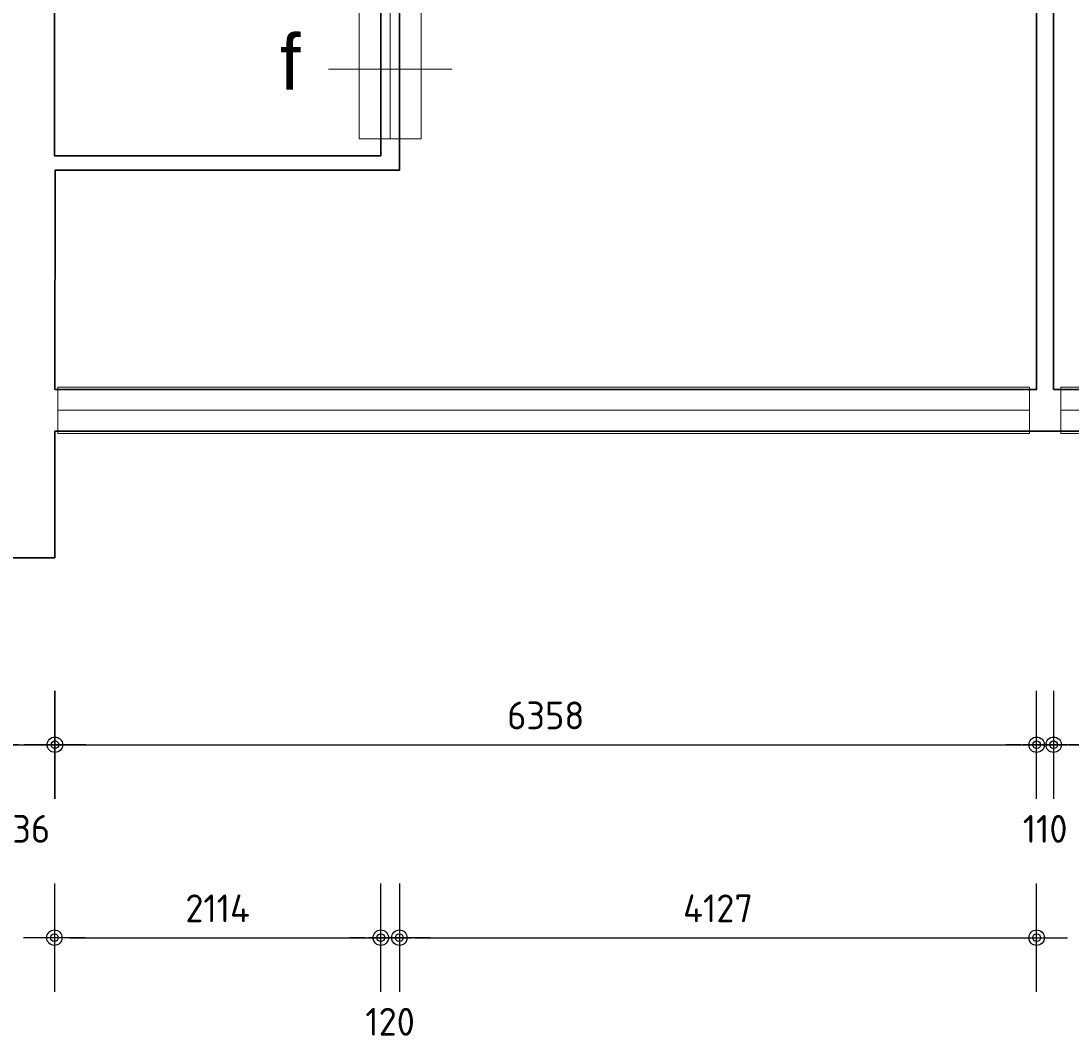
# Model space of a CAD drawing. Header units: millimetres. Extents: x 362177 to 5000048, y 157834 to 733119.
# Tile 85 of 152: x 504528 to 511327, y 624147 to 630750. Entities that reach past the tile are written whole.
import ezdxf
from ezdxf.enums import TextEntityAlignment as Align

# ---------------------------------------------------------------- set-up
doc = ezdxf.new("R2010")
doc.units = ezdxf.units.MM
doc.layers.get('DEFPOINTS').update_dxf_attribs({"color": 255})
doc.layers.add('A--M$1A-_F123-', color=1, linetype='Continuous')
doc.layers.add('A--T$1A-_F123-_0_18MM', color=1, linetype='Continuous')
for name, color, linetype, lineweight in [('X-L21_C_buitenwanden', 7, 'Continuous', 30), ('X-L28_C_eiland bouwlaag', 7, 'Continuous', 30), ('X-L31_C_buitenwandopening', 1, 'Continuous', 5), ('X-L32_C_binnenwandopeningen', 3, 'Continuous', 5), ('X-T22_C_ruimtelabel', 7, 'Continuous', 5)]:
    doc.layers.add(name, color=color, linetype=linetype, lineweight=lineweight)
doc.styles.add('ALFA-0_18', font='iso3098.shx', dxfattribs={"height": 180})
doc.dimstyles.new('ALFA-0_18', dxfattribs={"dimscale": 100, "dimtxt": 0.18, "dimasz": 1, "dimexe": 1.25, "dimexo": 0.625, "dimgap": 1, "dimtad": 1, "dimdec": 0, "dimzin": 0, "dimdsep": 46, "dimtxsty": 'ALFA-0_18', "dimblk": 'diminfradot', "dimblk1": 'diminfradot', "dimblk2": 'diminfradot', "dimsah": 1, "dimcen": 2.5, "dimse1": 1, "dimse2": 1, "dimclrd": 141, "dimclrt": 1, "dimadec": 0, "dimazin": 0, "dimtfac": 1, "dimtmove": 2, "dimatfit": 3, "dimldrblk": 'diminfrapyl', "dimfxl": 1, "dimtolj": 1, "dimtzin": 0, "dimarcsym": 0})

# ---------------------------------------------------------------- blocks, each defined once
blk = doc.blocks.new('204_9')
blk.add_lwpolyline([(0, 0.238), (10, 0.238), (10, -0.238), (0, -0.238)], close=True)
at = {"layer": 'X-L31_C_buitenwandopening', "color": 1, "linetype": 'Continuous', "lineweight": 0}
for p, q in [((0, -0.238), (0, 0.238)), ((10, -0.238), (10, 0.238)), ((0, 0), (10, 0))]:
    blk.add_line(p, q, dxfattribs=at)
blk = doc.blocks.new('204_10')
blk.add_lwpolyline([(0, -0.235), (10, -0.235), (10, 0.235), (0, 0.235)], close=True)
at = {"layer": 'X-L31_C_buitenwandopening', "color": 1, "linetype": 'Continuous', "lineweight": 0}
for p, q in [((0, -0.235), (0, 0.235)), ((10, -0.235), (10, 0.235)), ((0, 0), (10, 0))]:
    blk.add_line(p, q, dxfattribs=at)
blk = doc.blocks.new('202')
at = {"linetype": 'Continuous', "lineweight": 0}
for p, q in [((4.5, 0), (4.5, 4)), ((0, -2), (0, 2)), ((9, -2), (9, 2)), ((0, 0), (9, 0)), ((4.5, -4), (4.5, 0))]:
    blk.add_line(p, q, dxfattribs=at)
blk.add_lwpolyline([(0, 2), (9, 2), (9, -2), (0, -2)], close=True)
blk = doc.blocks.new('diminfradot')
at = {"color": 0}
for p, q in [((0, -3.5), (0, 3.5)), ((-2, 0), (2, 0))]:
    blk.add_line(p, q, dxfattribs=at)
for radius in [0.5, 0.25]:
    blk.add_circle((0, 0), radius, dxfattribs=at)
blk = doc.blocks.new('*D577')
at = {"layer": 'A--M$1A-_F123-', "color": 141, "lineweight": -2, "transparency": 16777216}
blk.add_line((504411, 626060), (504647, 626060), dxfattribs=at)
at = {"layer": 'DEFPOINTS', "color": 0, "transparency": 16777216}
for p in [(504311, 631161), (504747, 628092), (504747, 626060)]:
    blk.add_point(p, dxfattribs=at)
at = {"layer": 'A--M$1A-_F123-', "color": 141, "lineweight": -2, "transparency": 16777216, "xscale": 100, "yscale": 100, "zscale": 100, "rotation": 180}
blk.add_blockref('diminfradot', (504311, 626060), dxfattribs=at)
at = {"layer": 'A--M$1A-_F123-', "color": 141, "lineweight": -2, "transparency": 16777216, "xscale": 100, "yscale": 100, "zscale": 100}
blk.add_blockref('diminfradot', (504747, 626060), dxfattribs=at)
at = {"layer": 'A--M$1A-_F123-', "color": 1, "transparency": 16777216, "insert": (504529, 625515), "char_height": 180, "attachment_point": 5, "style": 'ALFA-0_18'}
blk.add_mtext('\\A1;436', dxfattribs=at)
blk = doc.blocks.new('diminfrapyl')
at = {"color": 0}
blk.add_solid([(0, 0), (-4, 0.7), (-4, -0.7)], dxfattribs=at)
blk = doc.blocks.new('*D578')
at = {"layer": 'A--M$1A-_F123-', "color": 141, "lineweight": -2, "transparency": 16777216}
blk.add_line((504847, 626060), (511005, 626060), dxfattribs=at)
at = {"layer": 'DEFPOINTS', "color": 0, "transparency": 16777216}
for p in [(511105, 628362), (504747, 628092), (511105, 626060)]:
    blk.add_point(p, dxfattribs=at)
at = {"layer": 'A--M$1A-_F123-', "color": 141, "lineweight": -2, "transparency": 16777216, "xscale": 100, "yscale": 100, "zscale": 100, "rotation": 180}
blk.add_blockref('diminfradot', (504747, 626060), dxfattribs=at)
at = {"layer": 'A--M$1A-_F123-', "color": 141, "lineweight": -2, "transparency": 16777216, "xscale": 100, "yscale": 100, "zscale": 100}
blk.add_blockref('diminfradot', (511105, 626060), dxfattribs=at)
at = {"layer": 'A--M$1A-_F123-', "color": 1, "transparency": 16777216, "insert": (507926, 626250), "char_height": 180, "attachment_point": 5, "style": 'ALFA-0_18'}
blk.add_mtext('\\A1;6358', dxfattribs=at)
blk = doc.blocks.new('*D579')
at = {"layer": 'A--M$1A-_F123-', "color": 141, "lineweight": -2, "transparency": 16777216}
for p, q in [((511005, 626060), (510905, 626060)), ((511105, 626060), (511215, 626060)), ((511315, 626060), (511415, 626060))]:
    blk.add_line(p, q, dxfattribs=at)
at = {"layer": 'DEFPOINTS', "color": 0, "transparency": 16777216}
for p in [(511105, 628362), (511215, 628362), (511215, 626060)]:
    blk.add_point(p, dxfattribs=at)
at = {"layer": 'A--M$1A-_F123-', "color": 141, "lineweight": -2, "transparency": 16777216, "xscale": 100, "yscale": 100, "zscale": 100}
blk.add_blockref('diminfradot', (511105, 626060), dxfattribs=at)
at = {"layer": 'A--M$1A-_F123-', "color": 141, "lineweight": -2, "transparency": 16777216, "xscale": 100, "yscale": 100, "zscale": 100, "rotation": 180}
blk.add_blockref('diminfradot', (511215, 626060), dxfattribs=at)
at = {"layer": 'A--M$1A-_F123-', "color": 1, "transparency": 16777216, "insert": (511160, 625515), "char_height": 180, "attachment_point": 5, "style": 'ALFA-0_18'}
blk.add_mtext('\\A1;110', dxfattribs=at)
blk = doc.blocks.new('*D580')
at = {"layer": 'A--M$1A-_F123-', "color": 141, "lineweight": -2, "transparency": 16777216}
blk.add_line((511315, 626060), (517575, 626060), dxfattribs=at)
at = {"layer": 'DEFPOINTS', "color": 0, "transparency": 16777216}
for p in [(511215, 628362), (517675, 628362), (517675, 626060)]:
    blk.add_point(p, dxfattribs=at)
at = {"layer": 'A--M$1A-_F123-', "color": 141, "lineweight": -2, "transparency": 16777216, "xscale": 100, "yscale": 100, "zscale": 100, "rotation": 180}
blk.add_blockref('diminfradot', (511215, 626060), dxfattribs=at)
at = {"layer": 'A--M$1A-_F123-', "color": 141, "lineweight": -2, "transparency": 16777216, "xscale": 100, "yscale": 100, "zscale": 100}
blk.add_blockref('diminfradot', (517675, 626060), dxfattribs=at)
at = {"layer": 'A--M$1A-_F123-', "color": 1, "transparency": 16777216, "insert": (514445, 626250), "char_height": 180, "attachment_point": 5, "style": 'ALFA-0_18'}
blk.add_mtext('\\A1;6460', dxfattribs=at)
blk = doc.blocks.new('*D603')
at = {"layer": 'A--M$1A-_F123-', "color": 141, "lineweight": -2, "transparency": 16777216}
blk.add_line((504844, 624810), (506758, 624810), dxfattribs=at)
at = {"layer": 'DEFPOINTS', "color": 0, "transparency": 16777216}
for p in [(504744, 629876), (506858, 629876), (506858, 624810)]:
    blk.add_point(p, dxfattribs=at)
at = {"layer": 'A--M$1A-_F123-', "color": 141, "lineweight": -2, "transparency": 16777216, "xscale": 100, "yscale": 100, "zscale": 100, "rotation": 180}
blk.add_blockref('diminfradot', (504744, 624810), dxfattribs=at)
at = {"layer": 'A--M$1A-_F123-', "color": 141, "lineweight": -2, "transparency": 16777216, "xscale": 100, "yscale": 100, "zscale": 100}
blk.add_blockref('diminfradot', (506858, 624810), dxfattribs=at)
at = {"layer": 'A--M$1A-_F123-', "color": 1, "transparency": 16777216, "insert": (505801, 625000), "char_height": 180, "attachment_point": 5, "style": 'ALFA-0_18'}
blk.add_mtext('\\A1;2114', dxfattribs=at)
blk = doc.blocks.new('*D604')
at = {"layer": 'A--M$1A-_F123-', "color": 141, "lineweight": -2, "transparency": 16777216}
for p, q in [((506758, 624810), (506658, 624810)), ((506858, 624810), (506978, 624810)), ((507078, 624810), (507178, 624810))]:
    blk.add_line(p, q, dxfattribs=at)
at = {"layer": 'DEFPOINTS', "color": 0, "transparency": 16777216}
for p in [(506858, 629876), (506978, 629783), (506978, 624810)]:
    blk.add_point(p, dxfattribs=at)
at = {"layer": 'A--M$1A-_F123-', "color": 141, "lineweight": -2, "transparency": 16777216, "xscale": 100, "yscale": 100, "zscale": 100}
blk.add_blockref('diminfradot', (506858, 624810), dxfattribs=at)
at = {"layer": 'A--M$1A-_F123-', "color": 141, "lineweight": -2, "transparency": 16777216, "xscale": 100, "yscale": 100, "zscale": 100, "rotation": 180}
blk.add_blockref('diminfradot', (506978, 624810), dxfattribs=at)
at = {"layer": 'A--M$1A-_F123-', "color": 1, "transparency": 16777216, "insert": (506918, 624265), "char_height": 180, "attachment_point": 5, "style": 'ALFA-0_18'}
blk.add_mtext('\\A1;120', dxfattribs=at)
blk = doc.blocks.new('*D605')
at = {"layer": 'A--M$1A-_F123-', "color": 141, "lineweight": -2, "transparency": 16777216}
blk.add_line((507078, 624810), (511005, 624810), dxfattribs=at)
at = {"layer": 'DEFPOINTS', "color": 0, "transparency": 16777216}
for p in [(506978, 629783), (511105, 628362), (511105, 624810)]:
    blk.add_point(p, dxfattribs=at)
at = {"layer": 'A--M$1A-_F123-', "color": 141, "lineweight": -2, "transparency": 16777216, "xscale": 100, "yscale": 100, "zscale": 100, "rotation": 180}
blk.add_blockref('diminfradot', (506978, 624810), dxfattribs=at)
at = {"layer": 'A--M$1A-_F123-', "color": 141, "lineweight": -2, "transparency": 16777216, "xscale": 100, "yscale": 100, "zscale": 100}
blk.add_blockref('diminfradot', (511105, 624810), dxfattribs=at)
at = {"layer": 'A--M$1A-_F123-', "color": 1, "transparency": 16777216, "insert": (509041.5, 625000), "char_height": 180, "attachment_point": 5, "style": 'ALFA-0_18'}
blk.add_mtext('\\A1;4127', dxfattribs=at)
blk = doc.blocks.new('*D617')
at = {"layer": 'A--M$1A-_F123-', "color": 141, "lineweight": -2, "transparency": 16777216}
blk.add_line((477318, 630898), (477318, 629976), dxfattribs=at)
at = {"layer": 'DEFPOINTS', "color": 0, "transparency": 16777216}
for p in [(506858, 630998), (477318, 629876), (506858, 629876)]:
    blk.add_point(p, dxfattribs=at)
at = {"layer": 'A--M$1A-_F123-', "color": 141, "lineweight": -2, "transparency": 16777216, "xscale": 100, "yscale": 100, "zscale": 100}
for p, rotation in [((477318, 630998), 90), ((477318, 629876), 270)]:
    blk.add_blockref('diminfradot', p, dxfattribs=dict(at, rotation=rotation))
at = {"layer": 'A--M$1A-_F123-', "color": 1, "transparency": 16777216, "insert": (477128, 630437), "char_height": 180, "attachment_point": 5, "rotation": 90, "style": 'ALFA-0_18'}
blk.add_mtext('\\A1;1122', dxfattribs=at)
blk = doc.blocks.new('*D618')
at = {"layer": 'A--M$1A-_F123-', "color": 141, "lineweight": -2, "transparency": 16777216}
for p, q in [((477318, 629976), (477318, 630076)), ((477318, 629876), (477318, 629783)), ((477318, 629683), (477318, 629583))]:
    blk.add_line(p, q, dxfattribs=at)
at = {"layer": 'DEFPOINTS', "color": 0, "transparency": 16777216}
for p in [(506858, 629876), (477318, 629783), (506978, 629783)]:
    blk.add_point(p, dxfattribs=at)
at = {"layer": 'A--M$1A-_F123-', "color": 141, "lineweight": -2, "transparency": 16777216, "xscale": 100, "yscale": 100, "zscale": 100}
for p, rotation in [((477318, 629876), 270), ((477318, 629783), 90)]:
    blk.add_blockref('diminfradot', p, dxfattribs=dict(at, rotation=rotation))
at = {"layer": 'A--M$1A-_F123-', "color": 1, "transparency": 16777216, "insert": (476953, 629829.5), "char_height": 180, "attachment_point": 5, "rotation": 90, "style": 'ALFA-0_18'}
blk.add_mtext('\\A1;93', dxfattribs=at)
blk = doc.blocks.new('*D619')
at = {"layer": 'A--M$1A-_F123-', "color": 141, "lineweight": -2, "transparency": 16777216}
blk.add_line((477318, 629683), (477318, 628462), dxfattribs=at)
at = {"layer": 'DEFPOINTS', "color": 0, "transparency": 16777216}
for p in [(506978, 629783), (477318, 628362), (504747, 628362)]:
    blk.add_point(p, dxfattribs=at)
at = {"layer": 'A--M$1A-_F123-', "color": 141, "lineweight": -2, "transparency": 16777216, "xscale": 100, "yscale": 100, "zscale": 100}
for p, rotation in [((477318, 629783), 90), ((477318, 628362), 270)]:
    blk.add_blockref('diminfradot', p, dxfattribs=dict(at, rotation=rotation))
at = {"layer": 'A--M$1A-_F123-', "color": 1, "transparency": 16777216, "insert": (477128, 629072.5), "char_height": 180, "attachment_point": 5, "rotation": 90, "style": 'ALFA-0_18'}
blk.add_mtext('\\A1;1421', dxfattribs=at)
blk = doc.blocks.new('*D648')
at = {"layer": 'A--M$1A-_F123-', "color": 141, "lineweight": -2, "transparency": 16777216}
blk.add_line((476068, 630816), (476068, 630566), dxfattribs=at)
at = {"layer": 'DEFPOINTS', "color": 0, "transparency": 16777216}
for p in [(506747, 630916), (476068, 630466), (505898, 630466)]:
    blk.add_point(p, dxfattribs=at)
at = {"layer": 'A--M$1A-_F123-', "color": 141, "lineweight": -2, "transparency": 16777216, "xscale": 100, "yscale": 100, "zscale": 100}
for p, rotation in [((476068, 630916), 90), ((476068, 630466), 270)]:
    blk.add_blockref('diminfradot', p, dxfattribs=dict(at, rotation=rotation))
at = {"layer": 'A--M$1A-_F123-', "color": 1, "transparency": 16777216, "insert": (475703, 630691), "char_height": 180, "attachment_point": 5, "rotation": 90, "style": 'ALFA-0_18'}
blk.add_mtext('\\A1;450', dxfattribs=at)
blk = doc.blocks.new('*D649')
at = {"layer": 'A--M$1A-_F123-', "color": 141, "lineweight": -2, "transparency": 16777216}
blk.add_line((476068, 630366), (476068, 630116), dxfattribs=at)
at = {"layer": 'DEFPOINTS', "color": 0, "transparency": 16777216}
for p in [(505898, 630466), (476068, 630016), (505898, 630016)]:
    blk.add_point(p, dxfattribs=at)
at = {"layer": 'A--M$1A-_F123-', "color": 141, "lineweight": -2, "transparency": 16777216, "xscale": 100, "yscale": 100, "zscale": 100}
for p, rotation in [((476068, 630466), 90), ((476068, 630016), 270)]:
    blk.add_blockref('diminfradot', p, dxfattribs=dict(at, rotation=rotation))
at = {"layer": 'A--M$1A-_F123-', "color": 1, "transparency": 16777216, "insert": (475703, 630241), "char_height": 180, "attachment_point": 5, "rotation": 90, "style": 'ALFA-0_18'}
blk.add_mtext('\\A1;450', dxfattribs=at)
blk = doc.blocks.new('*D627')
at = {"layer": 'A--M$1A-_F123-', "color": 141, "lineweight": -2, "transparency": 16777216}
blk.add_line((474818, 636788), (474818, 628462), dxfattribs=at)
at = {"layer": 'DEFPOINTS', "color": 0, "transparency": 16777216}
for p in [(511105, 636888), (474818, 628362), (511215, 628362)]:
    blk.add_point(p, dxfattribs=at)
at = {"layer": 'A--M$1A-_F123-', "color": 141, "lineweight": -2, "transparency": 16777216, "xscale": 100, "yscale": 100, "zscale": 100}
for p, rotation in [((474818, 636888), 90), ((474818, 628362), 270)]:
    blk.add_blockref('diminfradot', p, dxfattribs=dict(at, rotation=rotation))
at = {"layer": 'A--M$1A-_F123-', "color": 1, "transparency": 16777216, "insert": (474628, 632625), "char_height": 180, "attachment_point": 5, "rotation": 90, "style": 'ALFA-0_18'}
blk.add_mtext('\\A1;8526', dxfattribs=at)
blk = doc.blocks.new('*D728')
at = {"layer": 'A--T$1A-_F123-_0_18MM', "color": 141, "lineweight": -2, "transparency": 16777216}
blk.add_line((473568, 628462), (473568, 632505), dxfattribs=at)
at = {"layer": 'DEFPOINTS', "color": 0, "transparency": 16777216}
for p in [(473568, 632605), (524724, 632605), (524724, 628362)]:
    blk.add_point(p, dxfattribs=at)
at = {"layer": 'A--T$1A-_F123-_0_18MM', "color": 141, "lineweight": -2, "transparency": 16777216, "xscale": 100, "yscale": 100, "zscale": 100}
for p, rotation in [((473568, 632605), 90), ((473568, 628362), 270)]:
    blk.add_blockref('diminfradot', p, dxfattribs=dict(at, rotation=rotation))
at = {"layer": 'A--T$1A-_F123-_0_18MM', "color": 1, "transparency": 16777216, "insert": (473378, 630483.5), "char_height": 180, "attachment_point": 5, "rotation": 90, "style": 'ALFA-0_18'}
blk.add_mtext('\\A1;4243', dxfattribs=at)

msp = doc.modelspace()

# ---------------------------------------------------------------- linework, layer by layer
at = {"layer": 'X-L21_C_buitenwanden'}
msp.add_lwpolyline([(556807, 647836), (504747, 647836), (504747, 648702), (504308, 648702), (504308, 644954), (497860, 644954), (497860, 646507), (497429, 646507), (497429, 645684), (481521, 645684), (481521, 646507), (481068, 646507), (481068, 629441), (481521, 629441), (481521, 630258), (497429, 630258), (497429, 629441), (497860, 629441), (497860, 630902), (504308, 630902), (504308, 627272), (504747, 627272), (504747, 628092), (556807, 628092)], dxfattribs=at)
at = {"layer": 'X-L28_C_eiland bouwlaag'}
for points in [[(511105, 636778), (506978, 636778), (506978, 629783), (504748, 629783), (504747, 628362), (511105, 628362)], [(517675, 636778), (511215, 636778), (511215, 628362), (517675, 628362)], [(506858, 629876), (506858, 630998), (504744, 630998), (504744, 629876)]]:
    msp.add_lwpolyline(points, close=True, dxfattribs=at)

# ---------------------------------------------------------------- block references
at = {"layer": 'X-L31_C_buitenwandopening', "linetype": 'Continuous', "lineweight": 0, "extrusion": (0, 0, -1)}
for name, p, xscale, yscale, zscale in [('204_9', (-511058, 628227), 629.1215750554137, 629.1215750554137, 629.1215750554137), ('204_10', (-517654, 628227), 639.2688174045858, 639.2688174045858, 639.2688174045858)]:
    msp.add_blockref(name, p, dxfattribs=dict(at, xscale=xscale, yscale=yscale, zscale=zscale))
at = {"layer": 'X-L32_C_binnenwandopeningen', "linetype": 'Continuous', "lineweight": 0, "xscale": 100, "yscale": 100, "zscale": 100, "rotation": 270}
msp.add_blockref('202', (506918, 630887), dxfattribs=at)

# ---------------------------------------------------------------- texts
at = {"layer": 'X-T22_C_ruimtelabel'}
msp.add_text('f', height=360, dxfattribs=at).set_placement((506204, 630484), align=Align.MIDDLE_LEFT)

# ---------------------------------------------------------------- dimensions: what is measured, and where the dimension line sits
at = {"layer": 'A--M$1A-_F123-'}
for base, p1, p2, picture, middle in [((474818, 628362), (511105, 636888), (511215, 628362), '*D627', (474628, 632625)), ((477318, 629876), (506858, 630998), (506858, 629876), '*D617', (477128, 630437)), ((476068, 630466), (506747, 630916), (505898, 630466), '*D648', (475703, 630691)), ((476068, 630016), (505898, 630466), (505898, 630016), '*D649', (475703, 630241)), ((477318, 629783), (506858, 629876), (506978, 629783), '*D618', (476953, 629829.5)), ((477318, 628362), (506978, 629783), (504747, 628362), '*D619', (477128, 629072.5))]:
    dim = msp.add_linear_dim(base=base, p1=p1, p2=p2, angle=90, dimstyle='ALFA-0_18', override={"dimclrd": 141}, dxfattribs=at)
    dim.commit()
    dim.dimension.update_dxf_attribs({"geometry": picture, "text_midpoint": middle})
for base, p1, p2, picture, middle in [((504747, 626060), (504311, 631161), (504747, 628092), '*D577', (504529, 625515)), ((506858, 624810), (504744, 629876), (506858, 629876), '*D603', (505801, 625000)), ((506978, 624810), (506858, 629876), (506978, 629783), '*D604', (506918, 624265)), ((511105, 624810), (506978, 629783), (511105, 628362), '*D605', (509041.5, 625000)), ((511105, 626060), (504747, 628092), (511105, 628362), '*D578', (507926, 626250)), ((511215, 626060), (511105, 628362), (511215, 628362), '*D579', (511160, 625515)), ((517675, 626060), (511215, 628362), (517675, 628362), '*D580', (514445, 626250))]:
    dim = msp.add_linear_dim(base=base, p1=p1, p2=p2, dimstyle='ALFA-0_18', override={"dimclrd": 141}, dxfattribs=at)
    dim.commit()
    dim.dimension.update_dxf_attribs({"geometry": picture, "text_midpoint": middle})
at = {"layer": 'A--T$1A-_F123-_0_18MM'}
dim = msp.add_linear_dim(base=(473568, 632605), p1=(524724, 628362), p2=(524724, 632605), angle=90, dimstyle='ALFA-0_18', dxfattribs=at)
dim.commit()
dim.dimension.update_dxf_attribs({"geometry": '*D728', "text_midpoint": (473378, 630483.5)})

doc.saveas('drawing.dxf')
